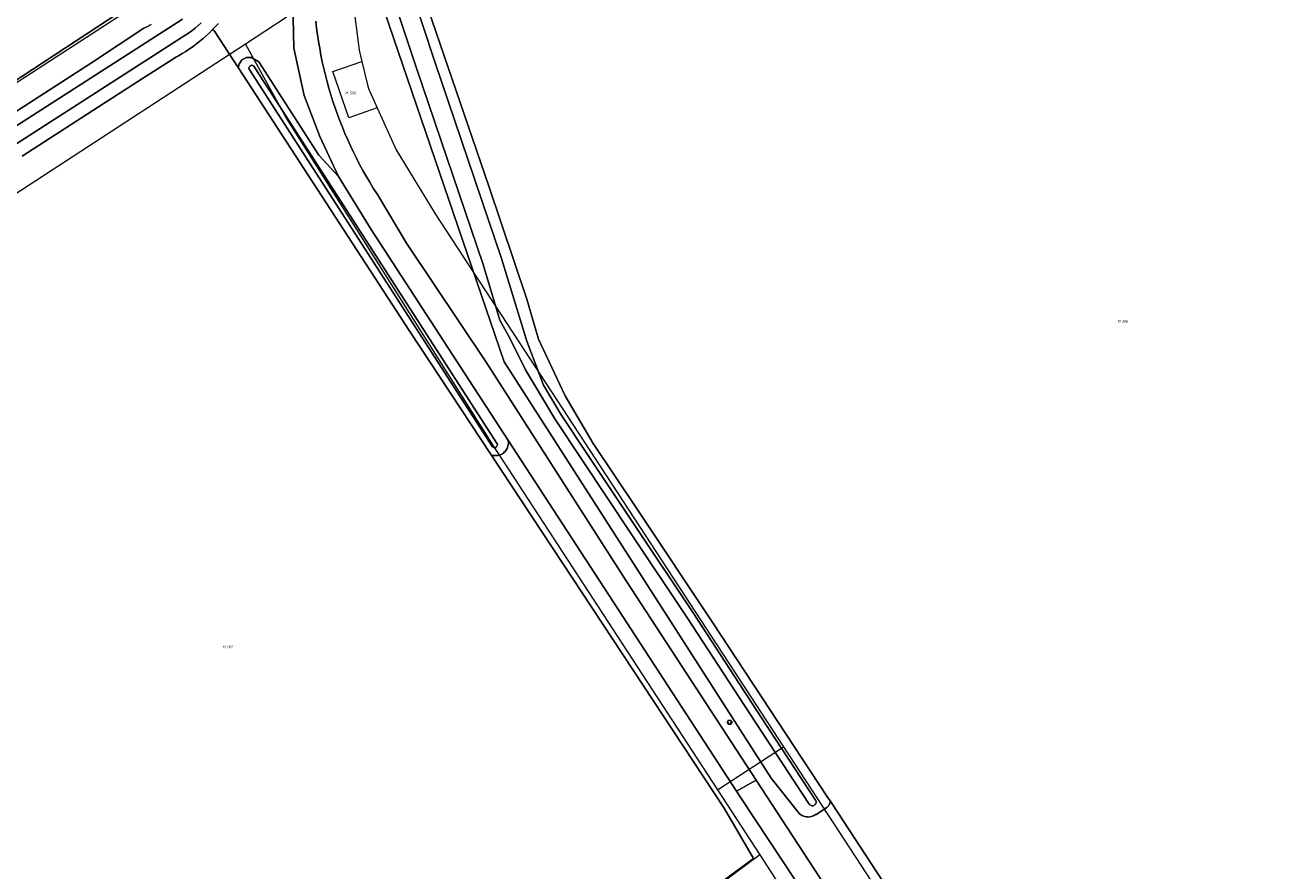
# Model space of a CAD drawing. Header units: metres. Extents: x 250001 to 257773, y 598992 to 609118.
# Tile 165 of 256: x 253132 to 253302, y 600863 to 600978. Entities that reach past the tile are written whole.
import ezdxf
from ezdxf.enums import TextEntityAlignment as Align
from ezdxf.lldxf.tags import DXFTag

# ---------------------------------------------------------------- set-up
doc = ezdxf.new("R2010")
doc.units = ezdxf.units.M
for name, color, linetype, lineweight in [('B-WE-GR-BOUWLAND-GV', 252, 'Continuous', 13), ('B-WE-GR-GROENVOORZIENING-GV', 252, 'Continuous', 18), ('B-WE-KG-GRENS_PERCEEL-G', 150, 'KG-PERCEEL', 18), ('B-WE-KG-GRENS_PERCEEL-S', 150, 'Continuous', 25), ('B-WE-OG-WATER-GV', 252, 'Continuous', 18), ('B-WE-OG-WATER_SLOOT-GV', 252, 'Continuous', 18), ('B-WE-VH-VERHARDING_GESLOTEN-GV', 252, 'Continuous', 18), ('B-WE-VW-VERKEERSTEKEN_BORD-S', 252, 'Continuous', 25), ('B-WE-VW-VERKEERSTEKEN_DRAAGCONSTRUCTIE-S', 252, 'Continuous', 25), ('X-XX-AL-REFERENTIE-G', 7, 'Continuous', 18)]:
    doc.layers.add(name, color=color, linetype=linetype, lineweight=lineweight)
doc.styles.add('NLCS-ISO', font='NLCS-ISO.ttf')
doc.styles.get("Standard").update_dxf_attribs({"font": 'NLCS-ISO.ttf'})
tags = doc.linetypes.add('KG-PERCEEL', pattern='A,5.5,-2,["P",Standard,S=1.8,R=0,X=-0.5,Y=-0.9],-2,5.5,-2,[5,NLCS.SHX,S=0.75,R=0,X=0,Y=0],-2', length=19).pattern_tags.tags
tags[6] = DXFTag(74, 10)

# ---------------------------------------------------------------- blocks, each defined once
blk = doc.blocks.new('SKG-PERCEELNUMMER-SO')
at = {"style": 'NLCS-ISO', "oblique": 10, "flags": 1}
blk.add_attdef('GEMEENTECODE', text='', height=1.8, dxfattribs=at).set_placement((0, 2.55), align=Align.MIDDLE_CENTER)
at = {"style": 'NLCS-ISO', "oblique": 10}
blk.add_attdef('SECTIE', text='', height=1.8, dxfattribs=at).set_placement((-0.5, 0), align=Align.MIDDLE_RIGHT)
blk.add_attdef('PERCEELNUMMER', text='', height=1.8, dxfattribs=at).set_placement((0.5, 0), align=Align.MIDDLE_LEFT)
blk = doc.blocks.new('BS2021-132-Xref-KAD-20210617')
at = {"layer": 'B-WE-KG-GRENS_PERCEEL-G', "flags": 128}
for points in [[(253067.932, 601291.571), (253068.022, 601291.285), (253096.734, 601209.274), (253140.106, 601079.416), (253164.918, 601005.461), (253167.126, 600996.883), (253167.622, 600992.173), (253167.83, 600978.914), (253162.316, 600975.32)], [(253173.344, 601009.569), (253177.026, 600993.014), (253176.876, 600985.233), (253176.846, 600981.179), (253177.72, 600974.481), (253178.088, 600972.975)], [(252973.092, 600867.497), (253149.794, 600982.13)], [(253162.316, 600975.32), (253077.082, 600919.77)], [(253162.316, 600975.32), (253167.926, 600965.125), (253195.884, 600920.9), (253226.24, 600874.288)], [(253174.16, 600971.584), (253178.088, 600972.975)], [(253176.341, 600965.311), (253174.16, 600971.584)], [(253178.088, 600972.975), (253178.867, 600969.793)], [(253178.867, 600969.793), (253179.026, 600969.143), (253179.147, 600968.876)], [(253179.147, 600968.876), (253180.151, 600966.666)], [(253180.151, 600966.666), (253176.341, 600965.311)], [(253180.151, 600966.666), (253182.724, 600961.002), (253188.02, 600952.304), (253235.18, 600880.11)], [(253231.97, 600865.489), (253159.13, 600811.274), (253077.082, 600919.77)], [(253226.24, 600874.288), (253235.18, 600880.11)], [(253235.18, 600880.11), (253306.291, 600771.255)], [(253226.24, 600874.288), (253231.97, 600865.489)], [(253231.97, 600865.489), (253235.48, 600860.1)]]:
    blk.add_lwpolyline(points, dxfattribs=at)
at = {"layer": 'B-WE-KG-GRENS_PERCEEL-S', "xscale": 0.2, "yscale": 0.2, "zscale": 0.2}
for p, values in [((253176.325, 600968.686), {'PERCEELNUMMER': '596', 'SECTIE': 'M'}), ((253280.919, 600937.752), {'PERCEELNUMMER': '206', 'SECTIE': 'M'}), ((253159.704, 600893.623), {'PERCEELNUMMER': '197', 'SECTIE': 'M'})]:
    blk.add_blockref('SKG-PERCEELNUMMER-SO', p, dxfattribs=at).add_auto_attribs(values)
blk = doc.blocks.new('SIE-WEG_VERKEERSBORD-SO')
at = {"color": 0, "linetype": 'ByBlock', "lineweight": 18}
blk.add_lwpolyline([(-1.125, -1.125), (1.125, -1.125), (1.125, 1.125), (-1.125, 1.125)], close=True, dxfattribs=at)
at = {"color": 0, "linetype": 'ByBlock', "lineweight": 18, "style": 'NLCS-ISO'}
blk.add_text('vb', height=1.5, dxfattribs=at).set_placement((0, 0), align=Align.MIDDLE_CENTER)
blk = doc.blocks.new('SIE-WEG_PAAL_VERKEERSBORD-SO')
at = {"color": 0, "linetype": 'ByBlock', "lineweight": 18}
blk.add_circle((0, 0), 1.5, dxfattribs=at)
at = {"color": 0, "linetype": 'ByBlock', "lineweight": 18, "style": 'NLCS-ISO'}
blk.add_text('vb', height=1.5, dxfattribs=at).set_placement((0, 0.13), align=Align.MIDDLE_CENTER)
blk = doc.blocks.new('BS2021-132-Xref-BGT-GRIJS-20210617-aangepast')
at = {"layer": 'B-WE-GR-BOUWLAND-GV', "flags": 128}
for points in [[(253187.032, 600980.182), (253195.287, 600956.052), (253200.447, 600940.733), (253202.034, 600935.335), (253205.606, 600927.636), (253209.416, 600921.207), (253215.369, 600912.317), (253225.609, 600896.918), (253241.087, 600873.423), (253241.517, 600872.766), (253241.773, 600872.374), (253250.91, 600858.403)], [(253000, 600884.245), (253150.94, 600983.38)], [(253204.368, 600845.231), (253231.153, 600864.964), (253227.155, 600871.78), (253195.597, 600919.664), (253184.586, 600936.371), (253161.324, 600972.139), (253159.964, 600974.231), (253158.131, 600977.049), (253157.864, 600977.269), (253157.45, 600976.859), (253157.025, 600976.461), (253156.589, 600976.075), (253156.142, 600975.701), (253155.686, 600975.339), (253155.22, 600974.99), (253154.744, 600974.654), (253154.26, 600974.331), (253153.766, 600974.021), (253153.264, 600973.725), (253152.993, 600973.573), (253148.365, 600970.654), (253141.671, 600966.316), (253132.06, 600960.133)]]:
    blk.add_lwpolyline(points, dxfattribs=at)
at = {"layer": 'B-WE-GR-GROENVOORZIENING-GV', "flags": 128}
for points in [[(253150.94, 600983.38), (253000, 600884.245)], [(253114.93, 600955.676), (253141.627, 600972.846), (253148.558, 600977.459), (253148.952, 600977.667), (253149.53, 600977.987)], [(253171.852, 600978.412), (253171.959, 600977.49), (253172.083, 600976.571), (253172.222, 600975.655), (253172.377, 600974.74), (253172.547, 600973.829), (253172.734, 600972.92), (253172.936, 600972.015), (253173.153, 600971.114), (253173.386, 600970.216), (253173.635, 600969.323), (253173.899, 600968.434), (253174.178, 600967.549), (253174.473, 600966.67), (253174.782, 600965.796), (253175.107, 600964.927), (253175.446, 600964.064), (253175.801, 600963.207), (253176.17, 600962.356), (253176.554, 600961.512), (253176.952, 600960.675), (253177.365, 600959.844), (253177.791, 600959.021), (253178.233, 600958.205), (253178.688, 600957.397), (253179.157, 600956.597), (253179.639, 600955.805), (253180.2, 600954.913), (253184.122, 600948.334), (253194.917, 600932.214), (253213.898, 600902.605), (253231.514, 600875.577), (253247.275, 600851.396)], [(253250.91, 600858.403), (253241.773, 600872.374), (253241.517, 600872.766), (253241.518, 600872.727), (253241.51, 600872.601), (253241.486, 600872.477), (253241.447, 600872.357), (253241.393, 600872.243), (253241.325, 600872.137), (253241.244, 600872.04), (253241.152, 600871.955), (253241.049, 600871.881), (253239.598, 600870.945), (253239.552, 600870.913), (253239.408, 600870.823), (253239.256, 600870.746), (253239.098, 600870.685), (253238.934, 600870.639), (253238.767, 600870.608), (253238.598, 600870.593), (253238.428, 600870.594), (253238.258, 600870.611), (253238.092, 600870.644), (253237.929, 600870.692), (253237.771, 600870.756), (253237.62, 600870.834), (253237.477, 600870.926), (253237.343, 600871.031), (253233.547, 600875.845), (253197.368, 600932.282), (253174.235, 601000)], [(253158.657, 600978.121), (253158.267, 600977.69), (253157.864, 600977.269), (253158.131, 600977.049), (253159.964, 600974.231), (253161.324, 600972.139), (253161.472, 600972.604), (253161.839, 600973.165), (253162.444, 600973.51), (253163.157, 600973.489), (253164.147, 600972.903), (253172.252, 600960.25), (253174.91, 600957.361), (253172.389, 600962.781), (253170.295, 600968.332), (253168.879, 600974.743), (253168.652, 600985.089)], [(253265.477, 600818.621), (253229.414, 600873.176), (253228.815, 600874.098), (253197.882, 600921.675), (253197.913, 600921.512), (253197.928, 600921.347), (253197.928, 600921.181), (253197.911, 600921.016), (253197.879, 600920.853), (253197.831, 600920.695), (253197.768, 600920.541), (253197.69, 600920.395), (253197.599, 600920.256), (253197.495, 600920.127), (253197.379, 600920.009), (253197.252, 600919.902), (253197.115, 600919.808), (253196.97, 600919.728), (253196.818, 600919.661), (253196.661, 600919.611), (253196.499, 600919.575), (253196.334, 600919.555), (253196.168, 600919.551), (253196.003, 600919.563), (253195.839, 600919.591), (253195.679, 600919.635), (253195.597, 600919.664), (253227.155, 600871.78), (253231.153, 600864.964), (253204.368, 600845.231)]]:
    blk.add_lwpolyline(points, dxfattribs=at)
at = {"layer": 'B-WE-OG-WATER-GV', "flags": 128}
for points in [[(253180.444, 600987.307), (253185.492, 600972.064), (253194.503, 600945.441), (253196.794, 600937.924), (253198.135, 600935.45), (253200.25, 600931.173), (253202.43, 600927.556), (253204.217, 600924.534), (253207.901, 600919.026), (253214.551, 600908.96), (253222.105, 600897.687), (253231.343, 600883.478), (253238.685, 600872.329), (253238.713, 600872.293), (253238.777, 600872.229), (253238.851, 600872.177), (253238.933, 600872.139), (253239.021, 600872.116), (253239.111, 600872.109), (253239.201, 600872.118), (253239.289, 600872.142), (253239.37, 600872.182), (253239.444, 600872.235), (253239.507, 600872.3), (253239.557, 600872.375), (253239.593, 600872.458), (253239.615, 600872.546), (253239.62, 600872.637), (253239.61, 600872.727), (253239.584, 600872.814), (253239.543, 600872.894), (253232.203, 600884.04), (253222.963, 600898.253), (253215.406, 600909.529), (253208.757, 600919.595), (253205.087, 600925.082), (253202.712, 600929.099), (253200.424, 600935.06), (253197.014, 600946.249), (253187.993, 600972.902), (253182.943, 600988.15)], [(253153.806, 600978.685), (253120.455, 600957.269), (253069.651, 600923.849), (253000, 600877.584), (252976.374, 600861.873), (252972.124, 600859.144), (252971.233, 600858.415), (252970.786, 600857.716), (252970.6, 600857.276), (252970.621, 600857.003), (252970.822, 600856.718), (252971.096, 600856.698), (252971.917, 600856.7), (252980.383, 600861.959), (252989.98, 600868.37), (253000, 600875.153), (253070.767, 600922.159), (253121.559, 600955.571), (253155.003, 600977.047), (253155.503, 600977.46), (253155.923, 600977.83), (253156.33, 600978.214)]]:
    blk.add_lwpolyline(points, dxfattribs=at)
blk.add_lwpolyline([(253163.266, 600972.431), (253163.187, 600972.438), (253163.108, 600972.43), (253163.032, 600972.406), (253162.963, 600972.367), (253162.903, 600972.316), (253162.854, 600972.253), (253162.819, 600972.182), (253162.799, 600972.105), (253162.795, 600972.026), (253162.806, 600971.947), (253162.822, 600971.899), (253195.775, 600920.732), (253195.834, 600920.689), (253195.907, 600920.656), (253195.985, 600920.637), (253196.065, 600920.634), (253196.144, 600920.647), (253196.219, 600920.676), (253196.287, 600920.719), (253196.345, 600920.774), (253196.391, 600920.84), (253196.423, 600920.913), (253196.44, 600920.992), (253196.44, 600921.072), (253196.425, 600921.151), (253163.472, 600972.318), (253163.411, 600972.369), (253163.341, 600972.407)], close=True, dxfattribs=at)
at = {"layer": 'B-WE-OG-WATER_SLOOT-GV', "flags": 128}
for points in [[(253174.235, 601000), (253197.368, 600932.282), (253233.547, 600875.845), (253237.343, 600871.031), (253237.477, 600870.926), (253237.62, 600870.834), (253237.771, 600870.756), (253237.929, 600870.692), (253238.092, 600870.644), (253238.258, 600870.611), (253238.428, 600870.594), (253238.598, 600870.593), (253238.767, 600870.608), (253238.934, 600870.639), (253239.098, 600870.685), (253239.256, 600870.746), (253239.408, 600870.823), (253239.552, 600870.913), (253239.598, 600870.945), (253241.049, 600871.881), (253241.152, 600871.955), (253241.244, 600872.04), (253241.325, 600872.137), (253241.393, 600872.243), (253241.447, 600872.357), (253241.486, 600872.477), (253241.51, 600872.601), (253241.518, 600872.727), (253241.517, 600872.766), (253241.087, 600873.423), (253225.609, 600896.918), (253215.369, 600912.317), (253209.416, 600921.207), (253205.606, 600927.636), (253202.034, 600935.335), (253200.447, 600940.733), (253195.287, 600956.052), (253187.032, 600980.182)], [(253182.943, 600988.15), (253187.993, 600972.902), (253197.014, 600946.249), (253200.424, 600935.06), (253202.712, 600929.099), (253205.087, 600925.082), (253208.757, 600919.595), (253215.406, 600909.529), (253222.963, 600898.253), (253232.203, 600884.04), (253239.543, 600872.894), (253239.584, 600872.814), (253239.61, 600872.727), (253239.62, 600872.637), (253239.615, 600872.546), (253239.593, 600872.458), (253239.557, 600872.375), (253239.507, 600872.3), (253239.444, 600872.235), (253239.37, 600872.182), (253239.289, 600872.142), (253239.201, 600872.118), (253239.111, 600872.109), (253239.021, 600872.116), (253238.933, 600872.139), (253238.851, 600872.177), (253238.777, 600872.229), (253238.713, 600872.293), (253238.685, 600872.329), (253231.343, 600883.478), (253222.105, 600897.687), (253214.551, 600908.96), (253207.901, 600919.026), (253204.217, 600924.534), (253202.43, 600927.556), (253200.25, 600931.173), (253198.135, 600935.45), (253196.794, 600937.924), (253194.503, 600945.441), (253185.492, 600972.064), (253180.444, 600987.307)], [(253132.06, 600960.133), (253141.671, 600966.316), (253148.365, 600970.654), (253152.993, 600973.573), (253153.264, 600973.725), (253153.766, 600974.021), (253154.26, 600974.331), (253154.744, 600974.654), (253155.22, 600974.99), (253155.686, 600975.339), (253156.142, 600975.701), (253156.589, 600976.075), (253157.025, 600976.461), (253157.45, 600976.859), (253157.864, 600977.269), (253158.267, 600977.69), (253158.657, 600978.121)], [(253149.53, 600977.987), (253148.952, 600977.667), (253148.558, 600977.459), (253141.627, 600972.846), (253114.93, 600955.676)], [(253156.33, 600978.214), (253155.923, 600977.83), (253155.503, 600977.46), (253155.003, 600977.047), (253121.559, 600955.571), (253070.767, 600922.159), (253000, 600875.153), (252989.98, 600868.37), (252980.383, 600861.959), (252971.917, 600856.7), (252971.096, 600856.698), (252970.822, 600856.718), (252970.621, 600857.003), (252970.6, 600857.276), (252970.786, 600857.716), (252971.233, 600858.415), (252972.124, 600859.144), (252976.374, 600861.873), (253000, 600877.584), (253069.651, 600923.849), (253120.455, 600957.269), (253153.806, 600978.685)]]:
    blk.add_lwpolyline(points, dxfattribs=at)
for points in [[(253163.157, 600973.489), (253162.444, 600973.51), (253161.839, 600973.165), (253161.472, 600972.604), (253161.324, 600972.139), (253184.586, 600936.371), (253195.597, 600919.664), (253195.679, 600919.635), (253195.839, 600919.591), (253196.003, 600919.563), (253196.168, 600919.551), (253196.334, 600919.555), (253196.499, 600919.575), (253196.661, 600919.611), (253196.818, 600919.661), (253196.97, 600919.728), (253197.115, 600919.808), (253197.252, 600919.902), (253197.379, 600920.009), (253197.495, 600920.127), (253197.599, 600920.256), (253197.69, 600920.395), (253197.768, 600920.541), (253197.831, 600920.695), (253197.879, 600920.853), (253197.911, 600921.016), (253197.928, 600921.181), (253197.928, 600921.347), (253197.913, 600921.512), (253197.882, 600921.675), (253179.351, 600950.176), (253174.91, 600957.361), (253172.252, 600960.25), (253164.147, 600972.903)], [(253163.108, 600972.43), (253163.187, 600972.438), (253163.266, 600972.431), (253163.341, 600972.407), (253163.411, 600972.369), (253163.472, 600972.318), (253196.425, 600921.151), (253196.44, 600921.072), (253196.44, 600920.992), (253196.423, 600920.913), (253196.391, 600920.84), (253196.345, 600920.774), (253196.287, 600920.719), (253196.219, 600920.676), (253196.144, 600920.647), (253196.065, 600920.634), (253195.985, 600920.637), (253195.907, 600920.656), (253195.834, 600920.689), (253195.775, 600920.732), (253162.822, 600971.899), (253162.806, 600971.947), (253162.795, 600972.026), (253162.799, 600972.105), (253162.819, 600972.182), (253162.854, 600972.253), (253162.903, 600972.316), (253162.963, 600972.367), (253163.032, 600972.406)]]:
    blk.add_lwpolyline(points, close=True, dxfattribs=at)
at = {"layer": 'B-WE-VH-VERHARDING_GESLOTEN-GV', "flags": 128}
for points in [[(253168.652, 600985.089), (253168.879, 600974.743), (253170.295, 600968.332), (253172.389, 600962.781), (253174.91, 600957.361), (253179.351, 600950.176), (253197.882, 600921.675), (253228.815, 600874.098), (253231.514, 600875.577), (253213.898, 600902.605), (253194.917, 600932.214), (253184.122, 600948.334), (253180.2, 600954.913), (253179.639, 600955.805), (253179.157, 600956.597), (253178.688, 600957.397), (253178.233, 600958.205), (253177.791, 600959.021), (253177.365, 600959.844), (253176.952, 600960.675), (253176.554, 600961.512), (253176.17, 600962.356), (253175.801, 600963.207), (253175.446, 600964.064), (253175.107, 600964.927), (253174.782, 600965.796), (253174.473, 600966.67), (253174.178, 600967.549), (253173.899, 600968.434), (253173.635, 600969.323), (253173.386, 600970.216), (253173.153, 600971.114), (253172.936, 600972.015), (253172.734, 600972.92), (253172.547, 600973.829), (253172.377, 600974.74), (253172.222, 600975.655), (253172.083, 600976.571), (253171.959, 600977.49), (253171.852, 600978.412)], [(253247.275, 600851.396), (253231.514, 600875.577), (253228.815, 600874.098), (253229.414, 600873.176), (253265.477, 600818.621)]]:
    blk.add_lwpolyline(points, dxfattribs=at)
at = {"layer": 'B-WE-VW-VERKEERSTEKEN_BORD-S', "xscale": 0.2, "yscale": 0.2, "zscale": 0.2}
blk.add_blockref('SIE-WEG_VERKEERSBORD-SO', (253227.903, 600883.422), dxfattribs=at)
at = {"layer": 'B-WE-VW-VERKEERSTEKEN_DRAAGCONSTRUCTIE-S', "xscale": 0.2, "yscale": 0.2, "zscale": 0.2}
blk.add_blockref('SIE-WEG_PAAL_VERKEERSBORD-SO', (253227.903, 600883.422), dxfattribs=at)

msp = doc.modelspace()

# ---------------------------------------------------------------- block references
at = {"layer": 'X-XX-AL-REFERENTIE-G'}
for name in ['BS2021-132-Xref-BGT-GRIJS-20210617-aangepast', 'BS2021-132-Xref-KAD-20210617']:
    msp.add_blockref(name, (0, 0), dxfattribs=at)

doc.saveas('drawing.dxf')
